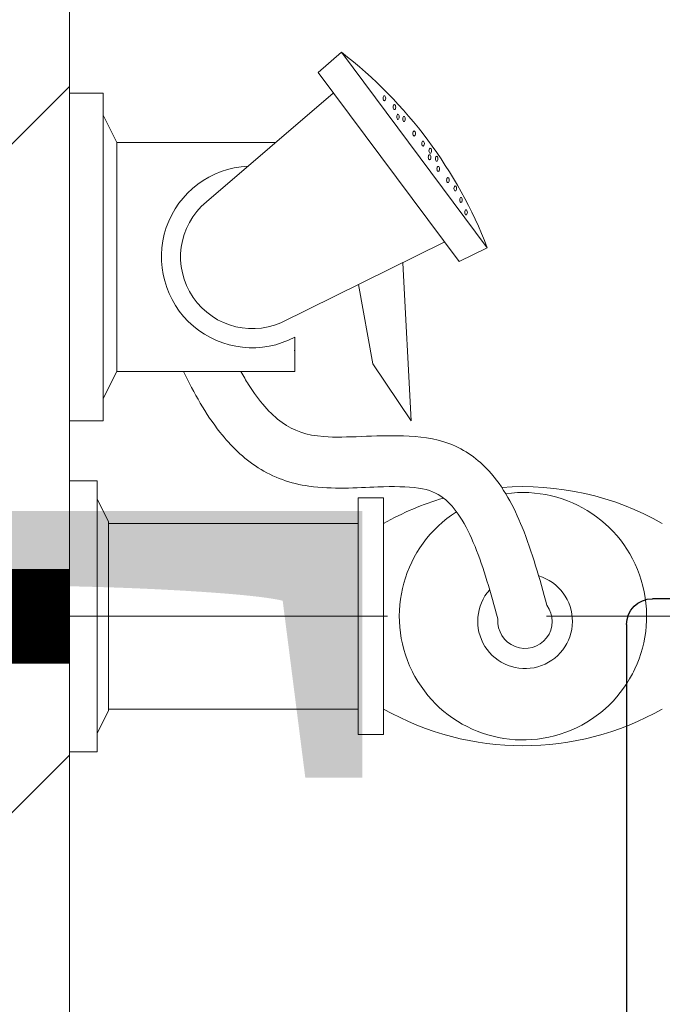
# Model space of a CAD drawing. Header units: inches. Extents: x 105152 to 158499, y 12149 to 30915.
# Tile 197 of 256: x 126762.9 to 126766.3, y 21561.45 to 21566.65. Entities that reach past the tile are written whole.
import ezdxf

# ---------------------------------------------------------------- set-up
doc = ezdxf.new("R2010")
doc.units = ezdxf.units.IN
doc.header["$MEASUREMENT"] = 0
doc.linetypes.add('DASHED2', pattern=[0.375, 0.25, -0.125])
for name, color, linetype, lineweight in [('AR - PLAN', 251, 'Continuous', 5), ('CENTER', 46, 'DASHED2', 9), ('DRAINAGE ', 7, 'Continuous', 9), ('FC', 1, 'Continuous', 9), ('HVAC SERVICE', 1, 'Continuous', 35), ('PD_BRICK WALL_115', 134, 'Continuous', 30), ('PD_HATCH', 45, 'Continuous', 9), ('PL. FICTURE', 4, 'Continuous', 25), ('PP-Domestic  Cold Water Supply', 5, 'Continuous', 25), ('PP-TEXT', 7, 'Continuous', 40), ('PP-WWP', 3, 'Continuous', 25), ('VCD', 5, 'Continuous', 35), ('WATER SUPPLY ', 7, 'Continuous', 9)]:
    doc.layers.add(name, color=color, linetype=linetype, lineweight=lineweight)
doc.styles.add('Arial', font='GOTHIC.TTF')
doc.styles.get("Standard").update_dxf_attribs({"font": 'arial.ttf', "height": 6})

# ---------------------------------------------------------------- blocks, each defined once
blk = doc.blocks.new('HVAC SERVICE')
at = {"layer": 'VCD', "insert": (519.870081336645, -42.294964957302, 19.23641687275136), "char_height": 6, "attachment_point": 1, "bg_fill": 2}
blk.add_mtext_dynamic_manual_height_columns('\\pxql;VCD', width=135.3111622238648, gutter_width=50, heights=[-6], dxfattribs=at)
blk = doc.blocks.new('FOSSIL-PP')
at = {"layer": 'CENTER', "lineweight": 5, "ltscale": 5}
blk.add_line((-0.1272366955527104, 0), (19.81248661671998, -1.77635683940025e-15), dxfattribs=at)
at = {"layer": 'FC', "color": 4, "lineweight": 5}
for p, q in [((-0.0174283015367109, 0.5321163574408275), (-0.1272366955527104, 0.5321163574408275)), ((-0.1272366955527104, -0.5321163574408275), (-0.1272366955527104, 0.5321163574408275)), ((-0.0174283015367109, 0.4597780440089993), (-0.0174283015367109, 0.5321163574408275)), ((1.007600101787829, -0.4645000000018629), (1.007600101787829, 0.4645000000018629)), ((1.007600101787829, 0.4645000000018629), (1.107600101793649, 0.4645000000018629)), ((1.107600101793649, -0.4645000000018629), (1.107600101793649, 0.4645000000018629)), ((0.0268858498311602, 0.371520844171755), (-0.0174283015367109, 0.4597780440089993)), ((0.0268858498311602, -0.371520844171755), (0.0268858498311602, 0.371520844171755)), ((0.0268858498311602, 0.3644999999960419), (1.007600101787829, 0.3644999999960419)), ((0.0268858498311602, -0.371520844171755), (-0.0174283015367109, -0.4597780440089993)), ((0.0268858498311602, -0.3644999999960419), (1.007600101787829, -0.3644999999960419)), ((-0.0174283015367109, -0.4597780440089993), (-0.0174283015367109, -0.5321163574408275)), ((1.007600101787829, -0.4645000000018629), (1.107600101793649, -0.4645000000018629)), ((-0.0174283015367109, -0.5321163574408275), (-0.1272366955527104, -0.5321163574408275)), ((0.0056314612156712, -0.7675510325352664), (-0.1272366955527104, -0.7675510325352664)), ((-0.1272366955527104, -2.055272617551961), (-0.1272366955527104, -0.7675510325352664)), ((0.0056314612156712, -0.855080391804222), (0.0056314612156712, -0.7675510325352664)), ((0.0592515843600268, -0.9618716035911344), (0.0056314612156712, -0.855080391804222)), ((0.0592515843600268, -0.9618716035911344), (0.7590317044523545, -0.9618716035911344)), ((0.0592515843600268, -1.860952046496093), (0.0592515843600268, -0.9618716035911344)), ((0.7590317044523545, -1.09644180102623), (0.7590317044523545, -0.9618716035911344)), ((0.0592515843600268, -1.860952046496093), (0.0056314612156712, -1.967743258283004)), ((0.0592515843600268, -1.860952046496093), (0.6832797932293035, -1.860952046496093)), ((0.0056314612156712, -1.967743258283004), (0.0056314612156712, -2.055272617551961)), ((0.0056314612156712, -2.055272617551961), (-0.1272366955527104, -2.055272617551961))]:
    blk.add_line(p, q, dxfattribs=at)
at = {"layer": 'FC', "color": 4, "lineweight": 5, "ltscale": 5}
for p, q in [((-0.0174283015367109, -0.4597780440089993), (-0.0174283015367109, 0.4597780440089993)), ((0.0056314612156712, -1.967743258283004), (0.0056314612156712, -0.855080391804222)), ((0.756669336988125, -1.044460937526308), (0.7590317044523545, -1.045622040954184)), ((0.7032961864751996, -1.153053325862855), (1.345810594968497, -1.468849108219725)), ((0.8500165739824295, -2.136316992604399), (1.404570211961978, -1.393042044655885)), ((1.404570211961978, -1.393042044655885), (1.515030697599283, -1.447333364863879)), ((0.9421114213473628, -2.215223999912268), (1.515030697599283, -1.447333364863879)), ((0.4109507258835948, -1.627620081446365), (0.9089827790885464, -2.054334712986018)), ((0.8500165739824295, -2.136316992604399), (0.9421114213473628, -2.215223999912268))]:
    blk.add_line(p, q, dxfattribs=at)
blk.add_lwpolyline([(1.182830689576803, -1.388744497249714), (1.215305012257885, -0.7677019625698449), (1.065066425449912, -0.9910633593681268), (1.009257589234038, -1.303433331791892)], dxfattribs=at)
at = {"layer": 'FC', "color": 4, "lineweight": 5}
for centre, radius, start, end in [((1.655189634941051, -0.6011436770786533), 1.110099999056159, 60.44363985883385, 119.5563601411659), ((1.655189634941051, 0), 0.4859999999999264, 261.9846369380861, 237.5179039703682), ((1.663356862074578, 0.019724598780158), 0.1067664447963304, 323.8916752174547, 184.9074850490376), ((1.655189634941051, 0.6011436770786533), 1.110099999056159, 240.443639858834, 253.6648771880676), ((1.655189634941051, 0.6011436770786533), 1.110099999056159, 265.6906675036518, 299.556360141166), ((0.591334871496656, -1.41141182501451), 0.3568309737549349, 61.96820013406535, 267.3149253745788)]:
    blk.add_arc(centre, radius, start, end, dxfattribs=at)
at = {"layer": 'FC', "color": 4, "lineweight": 5, "ltscale": 5}
for centre, radius, start, end in [((1.663356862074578, 0.019724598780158), 0.186005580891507, 286.731878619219, 221.6454235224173), ((0.591334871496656, -1.41141182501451), 0.2815749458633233, 61.08158018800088, 230.1615081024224), ((-0.1482934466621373, -0.8040071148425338), 1.783400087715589, 307.6921836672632, 338.8549538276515)]:
    blk.add_arc(centre, radius, start, end, dxfattribs=at)
at = {"layer": 'FC', "color": 4, "lineweight": 5, "ltscale": 5, "extrusion": (0, 0, -1)}
for centre in [(1.431698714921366, -1.586550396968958), (1.411674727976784, -1.635234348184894), (1.389038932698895, -1.680440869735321), (1.360139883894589, -1.713467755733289), (1.322144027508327, -1.757246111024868), (1.288045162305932, -1.80297017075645), (1.31629849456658, -1.797133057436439), (1.26271458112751, -1.8564770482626), (1.290883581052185, -1.828659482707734), (1.227641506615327, -1.896363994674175), (1.163933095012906, -1.961689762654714), (1.187732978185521, -1.953256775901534), (1.150113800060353, -2.000021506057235), (1.110794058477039, -2.034480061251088)]:
    blk.add_ellipse(centre, major_axis=(0, -0.0100137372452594), ratio=0.4997253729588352, dxfattribs=at)
at = {"layer": 'FC', "color": 4, "lineweight": 5, "ltscale": 5}
for points, knots in [([(1.556981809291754, 0.0105910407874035), (1.528359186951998, -0.0919207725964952), (1.500283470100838, -0.1913991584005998), (1.43084159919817, -0.362902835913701), (1.388410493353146, -0.4291842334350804), (1.315636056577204, -0.4851731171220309), (1.287835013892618, -0.496514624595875), (1.200692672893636, -0.5098779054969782), (1.145230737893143, -0.5099230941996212), (1.000926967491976, -0.5049856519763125), (0.9079665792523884, -0.4978189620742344), (0.7436043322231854, -0.5206444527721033), (0.6731635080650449, -0.5458565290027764), (0.5561596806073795, -0.6207348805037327), (0.5070196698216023, -0.6690509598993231), (0.4079184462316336, -0.794630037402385), (0.3620819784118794, -0.8763580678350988), (0.321325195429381, -0.9618716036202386)], [0, 0, 0, 0, 0.26912061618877, 0.26912061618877, 0.5604723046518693, 0.5604723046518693, 0.7364074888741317, 0.7364074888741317, 0.9123426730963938, 0.9123426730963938, 1.15594252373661, 1.15594252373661, 1.33829174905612, 1.33829174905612, 1.520640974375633, 1.520640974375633, 1.763355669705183, 1.763355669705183, 1.763355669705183, 1.763355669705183]), ([(1.749613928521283, -0.0431943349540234), (1.720916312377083, -0.1459747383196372), (1.691671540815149, -0.2518033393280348), (1.619002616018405, -0.4309442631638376), (1.578915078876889, -0.5074994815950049), (1.479708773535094, -0.6160808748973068), (1.427712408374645, -0.6544432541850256), (1.307217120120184, -0.6999657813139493), (1.245708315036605, -0.7066800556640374), (1.072397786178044, -0.7121708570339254), (0.9604232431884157, -0.6990702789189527), (0.8027771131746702, -0.7109333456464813), (0.7553888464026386, -0.7275993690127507), (0.6617975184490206, -0.7947304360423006), (0.6179672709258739, -0.8454145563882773), (0.5666459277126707, -0.9265047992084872), (0.5564553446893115, -0.9438200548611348), (0.5464481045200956, -0.9618716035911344)], [0, 0, 0, 0, 0.2698257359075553, 0.2698257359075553, 0.4943752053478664, 0.4943752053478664, 0.6546766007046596, 0.6546766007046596, 0.8149779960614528, 0.8149779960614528, 1.117553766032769, 1.117553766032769, 1.362299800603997, 1.362299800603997, 1.607045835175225, 1.607045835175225, 1.669366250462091, 1.669366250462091, 1.669366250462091, 1.669366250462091])]:
    blk.add_open_spline(points, degree=3, knots=knots, dxfattribs=at)
blk = doc.blocks.new('WATER SUPPLY')
at = {"layer": 'PP-Domestic  Cold Water Supply', "const_width": 0.4999999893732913}
blk.add_lwpolyline([(203.66424397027, 286.716359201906), (200.5791412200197, 286.716359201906)], dxfattribs=at)
at = {"layer": 'PL. FICTURE', "ltscale": 30, "xscale": -1.345819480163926, "yscale": 1.345819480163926, "zscale": 1.345819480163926, "rotation": 179.9999999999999}
blk.add_blockref('FOSSIL-PP', (203.8354815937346, 286.716359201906), dxfattribs=at)
blk = doc.blocks.new('PP-GRATING')
at = {"linetype": 'Continuous'}
for p, q in [((-49.72758152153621, 52.85331521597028), (49.72758152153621, 52.85331521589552)), ((-53.13747282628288, -49.44342391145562), (-53.13747282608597, 49.44342391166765)), ((52.56915760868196, 50.01173912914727), (52.5691576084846, -48.87510869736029)), ((-27.56328804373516, 40.69137005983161), (-27.56328804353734, 38.6454352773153)), ((-19.60687500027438, 40.69137005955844), (-27.56328705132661, 40.69137005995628)), ((-19.60687500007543, 38.6454352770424), (-19.60687500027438, 40.69137005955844)), ((-7.103939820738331, 38.64543329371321), (-7.103939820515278, 40.69136807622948)), ((-7.103940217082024, 40.6913679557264), (6.535625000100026, 40.6913679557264)), ((6.535625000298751, 40.6913680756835), (6.535625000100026, 38.64543329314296)), ((19.03855978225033, 40.69137005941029), (26.99497183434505, 40.69137005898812)), ((19.03855978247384, 38.64543527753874), (19.03855978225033, 40.69137005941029)), ((26.99497282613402, 40.69137005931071), (26.99497282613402, 38.64543527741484)), ((-19.60687500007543, 38.6454352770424), (-27.56328705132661, 38.6454352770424)), ((-7.103940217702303, 38.64543317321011), (6.535625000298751, 38.64543317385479)), ((19.03855978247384, 38.64543527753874), (26.99497183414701, 38.64543527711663)), ((-17.3336141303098, 31.82565266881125), (-17.33361413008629, 36.37217436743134)), ((-15.28767934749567, 36.37217433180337), (-17.3336141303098, 36.37217433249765)), ((-15.2876793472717, 31.82565266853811), (-15.28767934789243, 36.37217436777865)), ((-11.42313586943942, 36.37217242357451), (-11.42313586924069, 31.8256507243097)), ((-9.377201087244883, 36.37217242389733), (-11.42313586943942, 36.37217242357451)), ((-9.377201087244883, 36.37217242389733), (-9.377201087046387, 31.82565072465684)), ((8.808885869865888, 31.82565068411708), (8.808885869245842, 36.37217230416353)), ((10.85482065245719, 36.37217219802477), (8.808885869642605, 36.37217219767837)), ((10.85482065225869, 31.82565068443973), (10.85482065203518, 36.37217230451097)), ((14.71936413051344, 31.82565266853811), (14.71936413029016, 36.37217436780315)), ((14.71936413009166, 36.3721743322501), (16.76529891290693, 36.37217433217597)), ((16.76529891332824, 31.82565266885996), (16.76529891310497, 36.37217436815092)), ((-17.3336141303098, 31.82565266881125), (-15.2876793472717, 31.82565266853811)), ((-11.42313586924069, 31.82565076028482), (-9.377201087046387, 31.82565072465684)), ((8.808885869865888, 31.82565068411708), (10.85482065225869, 31.82565068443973)), ((16.76529891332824, 31.82565266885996), (14.71936413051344, 31.82565266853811)), ((-27.56328804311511, 29.55239179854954), (-27.56328804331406, 27.5064570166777)), ((-27.56328804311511, 29.55239179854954), (-19.60687539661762, 29.55239179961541)), ((-19.60687539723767, 27.50645701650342), (-19.60687539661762, 29.55239179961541)), ((-7.103940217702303, 29.55238981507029), (6.535625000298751, 29.55238981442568)), ((-7.103940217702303, 29.55238981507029), (-7.103940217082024, 27.50645503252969)), ((6.535625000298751, 29.55238981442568), (6.535625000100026, 27.50645503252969)), ((26.99497282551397, 29.55239179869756), (19.03856017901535, 29.55239179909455)), ((19.03856017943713, 27.50645701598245), (19.03856017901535, 29.55239179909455)), ((26.99497282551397, 29.55239179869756), (26.99497282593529, 27.50645701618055)), ((-40.9755271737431, 27.27913152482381), (-40.9755271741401, 19.32271800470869)), ((-38.92959239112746, 27.27913092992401), (-40.9755271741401, 27.27913092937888)), ((-38.92959239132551, 27.2791315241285), (-38.92959239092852, 19.32271800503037)), ((-29.83654891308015, 19.32271788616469), (-29.83654891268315, 27.27913104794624)), ((-27.79061413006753, 27.27913104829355), (-29.83654891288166, 27.27913092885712)), ((-27.79061413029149, 19.32271788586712), (-27.79061413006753, 27.27913104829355)), ((-27.56328804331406, 27.5064570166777), (-19.60687539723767, 27.50645701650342)), ((-7.103940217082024, 27.50645503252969), (6.535625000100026, 27.50645503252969)), ((26.99497282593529, 27.50645701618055), (19.03856017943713, 27.50645701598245)), ((27.22229891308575, 19.32271788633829), (27.22229891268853, 27.27913104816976)), ((27.22229891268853, 27.27913104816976), (29.26823369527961, 27.27913092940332)), ((29.26823369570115, 19.32271788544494), (29.2682336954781, 27.27913104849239)), ((38.36127717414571, 27.2791315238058), (38.36127717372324, 19.3227180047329)), ((38.36127717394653, 27.27913092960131), (40.40721195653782, 27.27913092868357)), ((40.40721195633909, 27.2791315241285), (40.40721195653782, 19.32271800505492)), ((-19.60687500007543, 23.64191361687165), (-15.06035345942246, 23.64191361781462)), ((-19.60687499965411, 21.59597883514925), (-19.60687500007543, 23.64191361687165)), ((-15.06035345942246, 23.64191361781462), (-15.06035345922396, 21.59597883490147)), ((-2.557418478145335, 23.64191353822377), (1.98910306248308, 23.64191353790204)), ((-2.55741847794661, 21.59597875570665), (-2.557418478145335, 23.64191353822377)), ((1.98910306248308, 23.64191353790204), (1.989103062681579, 21.59597875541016)), ((14.49203804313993, 23.64191353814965), (19.03855958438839, 23.64191353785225)), ((14.49203804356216, 21.59597875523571), (14.49203804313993, 23.64191353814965)), ((19.03855958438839, 23.64191353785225), (19.03855958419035, 21.59597875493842)), ((-19.60687480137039, 21.59597875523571), (-15.0603532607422, 21.59597875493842)), ((-2.55741847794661, 21.59597875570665), (1.989103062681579, 21.59597875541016)), ((14.49203804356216, 21.59597875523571), (19.03855958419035, 21.59597875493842)), ((-38.92959239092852, 19.32271800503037), (-40.97552717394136, 19.32271811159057)), ((-29.83654891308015, 19.32271788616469), (-27.79061413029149, 19.32271788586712)), ((-23.92607065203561, 14.77619622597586), (-23.92607065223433, 19.32271792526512)), ((-21.88013586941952, 19.32271792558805), (-23.92607065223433, 19.32271792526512)), ((-21.88013586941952, 14.77619626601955), (-21.88013586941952, 19.32271788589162)), ((-12.78709239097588, 19.32271784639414), (-12.78709239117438, 14.77619614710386)), ((-10.74115760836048, 19.32271796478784), (-12.78709239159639, 19.32271796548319)), ((-10.74115760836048, 19.32271796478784), (-10.74115760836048, 14.77619634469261)), ((-6.876614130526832, 14.7761961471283), (-6.876614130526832, 19.32271784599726)), ((-4.830679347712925, 19.3227178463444), (-6.876614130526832, 19.32271784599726)), ((-4.830679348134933, 14.77619614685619), (-4.830679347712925, 19.3227178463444)), ((4.262364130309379, 19.32271788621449), (4.262364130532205, 14.77619626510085)), ((6.308298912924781, 19.32271788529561), (4.262364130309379, 19.32271788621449)), ((6.308298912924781, 19.32271788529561), (6.308298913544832, 14.77619626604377)), ((10.17284239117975, 14.77619614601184), (10.1728423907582, 19.32271784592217)), ((12.21877717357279, 19.32271784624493), (10.1728423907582, 19.32271784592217)), ((12.21877717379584, 14.77619614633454), (12.21877717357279, 19.32271784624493)), ((21.31182065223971, 19.32271788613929), (21.31182065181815, 14.77619626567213)), ((23.35775543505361, 19.32271788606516), (21.31182065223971, 19.32271788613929)), ((23.35775543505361, 19.32271788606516), (23.35775543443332, 14.776196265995)), ((29.26823369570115, 19.32271788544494), (27.22229891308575, 19.32271788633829)), ((38.36127717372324, 19.3227180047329), (40.40721195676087, 19.32271811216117)), ((-36.65633152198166, 17.04945701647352), (-32.10981017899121, 17.0494570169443)), ((-36.65633152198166, 17.04945701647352), (-36.65633152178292, 15.00352223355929)), ((36.08801630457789, 17.04945701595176), (31.54149496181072, 17.04945701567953)), ((36.08801630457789, 17.04945701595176), (36.08801630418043, 15.00352223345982)), ((-36.65633152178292, 15.00352223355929), (-32.10981017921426, 15.00352223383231)), ((-21.88013586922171, 14.77619622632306), (-23.92607065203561, 14.77619622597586)), ((-12.78709239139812, 14.7761963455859), (-10.74115760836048, 14.77619634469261)), ((-4.830679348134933, 14.77619614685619), (-6.876614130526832, 14.7761961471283)), ((4.262364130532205, 14.77619626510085), (6.308298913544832, 14.77619626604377)), ((12.21877717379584, 14.77619614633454), (10.17284239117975, 14.77619614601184)), ((21.31182065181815, 14.77619626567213), (23.35775543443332, 14.776196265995)), ((36.08801630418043, 15.00352223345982), (31.54149496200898, 15.00352223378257)), ((-15.06035365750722, 12.50293527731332), (-19.60687499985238, 12.50293527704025)), ((-19.60687460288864, 12.50293535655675), (-19.60687460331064, 10.45700057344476)), ((-15.06035326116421, 12.50293535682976), (-15.0603532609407, 10.45700057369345)), ((1.98910326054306, 12.50293527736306), (-2.557418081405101, 12.50293527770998)), ((-2.557418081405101, 12.50293527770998), (-2.557418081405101, 10.45700049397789)), ((1.98910326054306, 12.50293527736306), (1.989103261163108, 10.45700049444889)), ((19.03855978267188, 12.50293527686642), (14.49203844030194, 12.50293527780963)), ((14.49203844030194, 12.50293527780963), (14.49203843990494, 10.45700049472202)), ((19.03855978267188, 12.50293527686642), (19.03855978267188, 10.45700049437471)), ((-32.10980978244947, 11.1389787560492), (-36.65633132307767, 11.1389787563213)), ((-36.65633132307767, 11.1389787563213), (-36.65633132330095, 9.093043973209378)), ((-32.10980978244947, 9.093043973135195), (-32.10980978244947, 11.1389787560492)), ((-15.0603532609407, 10.45700057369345), (-19.60687460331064, 10.45700057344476)), ((1.989103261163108, 10.45700049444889), (-2.557418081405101, 10.45700049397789)), ((19.03855978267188, 10.45700049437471), (14.49203843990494, 10.45700049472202)), ((31.5414945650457, 11.13897875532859), (36.0880161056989, 11.13897875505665)), ((31.5414945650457, 9.09304397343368), (31.5414945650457, 11.13897875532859)), ((36.0880161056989, 11.13897875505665), (36.08801610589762, 9.093043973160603)), ((-32.10980978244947, 9.093043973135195), (-36.65633132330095, 9.093043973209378)), ((31.5414945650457, 9.09304397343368), (36.08801610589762, 9.093043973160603)), ((-40.97552717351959, 6.819783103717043), (-40.97552717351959, -6.819781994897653)), ((-38.92959239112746, 6.819783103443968), (-40.97552717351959, 6.819783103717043)), ((-38.92959239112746, 6.819783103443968), (-38.92959239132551, -6.819781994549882)), ((-29.83654891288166, -6.819782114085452), (-29.83654891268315, 6.819783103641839)), ((-29.83654891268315, 6.819783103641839), (-27.79061413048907, 6.819783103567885)), ((-27.79061413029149, -6.819782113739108), (-27.79061413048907, 6.819783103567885)), ((-19.60687499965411, 6.592456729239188), (-15.06035345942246, 6.592456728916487)), ((-19.60687499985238, 4.546521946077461), (-19.60687499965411, 6.592456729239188)), ((-15.06035345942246, 6.592456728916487), (-15.06035345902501, 4.546521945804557)), ((-2.557418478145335, 6.592457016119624), (1.98910306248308, 6.592457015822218)), ((-2.557418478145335, 4.546522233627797), (-2.557418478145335, 6.592457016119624)), ((1.98910306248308, 6.592457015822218), (1.98910306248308, 4.546522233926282)), ((14.49203804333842, 6.592456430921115), (19.0385595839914, 6.59245643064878)), ((14.49203804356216, 4.546521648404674), (14.49203804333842, 6.592456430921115)), ((19.0385595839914, 6.59245643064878), (19.03855958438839, 4.546521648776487)), ((27.22229891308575, -6.819782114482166), (27.22229891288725, 6.819783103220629)), ((29.26823369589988, 6.819783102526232), (27.22229891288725, 6.819783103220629)), ((29.2682336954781, -6.819782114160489), (29.26823369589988, 6.819783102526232)), ((38.36127717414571, 6.819783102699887), (38.36127717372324, -6.819781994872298)), ((38.36127717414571, 6.819783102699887), (40.40721195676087, 6.819783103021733)), ((40.40721195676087, 6.819783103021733), (40.40721195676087, -6.819781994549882)), ((-19.60687480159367, 4.546522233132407), (-15.0603532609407, 4.546522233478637)), ((-2.557418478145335, 4.546522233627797), (1.98910306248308, 4.546522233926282)), ((14.49203804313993, 4.546522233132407), (19.03855958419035, 4.546522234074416)), ((-23.92607065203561, -2.27326066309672), (-23.92607065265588, 2.273261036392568)), ((-21.8801358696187, 2.273261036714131), (-23.92607065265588, 2.273261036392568)), ((-21.8801358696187, -2.273260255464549), (-21.8801358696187, 2.273261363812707)), ((-12.78709239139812, 2.273261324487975), (-12.78709239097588, -2.273260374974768)), ((-10.74115760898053, 2.27326107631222), (-12.78709239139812, 2.273261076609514)), ((-10.74115760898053, 2.27326107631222), (-10.74115760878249, -2.273260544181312)), ((-6.876614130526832, -2.273260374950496), (-6.876614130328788, 2.273261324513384)), ((-4.830679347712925, 2.273261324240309), (-6.876614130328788, 2.273261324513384)), ((-4.830679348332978, -2.273260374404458), (-4.830679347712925, 2.273261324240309)), ((4.262364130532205, 2.273261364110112), (4.262364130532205, -2.273260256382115)), ((6.308298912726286, 2.273261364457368), (4.262364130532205, 2.273261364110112)), ((6.308298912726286, 2.273261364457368), (6.308298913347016, -2.273260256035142)), ((10.17284239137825, -2.273260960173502), (10.17284239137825, 2.273260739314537)), ((12.21877717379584, 2.273260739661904), (10.17284239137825, 2.273260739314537)), ((12.21877717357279, -2.273260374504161), (12.21877717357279, 2.273261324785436)), ((21.31182065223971, 2.273261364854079), (21.31182065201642, -2.273260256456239)), ((23.35775543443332, 2.273260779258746), (21.3118206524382, 2.27326077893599)), ((23.35775543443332, 2.273260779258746), (23.35775543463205, -2.273260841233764)), ((-21.8801358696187, -2.273260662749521), (-23.92607065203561, -2.27326066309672)), ((-12.78709239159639, -2.27326054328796), (-10.74115760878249, -2.273260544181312)), ((-4.830679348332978, -2.273260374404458), (-6.876614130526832, -2.273260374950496)), ((4.262364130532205, -2.273260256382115), (6.308298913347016, -2.273260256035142)), ((12.21877717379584, -2.273260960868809), (10.17284239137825, -2.273260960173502)), ((21.31182065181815, -2.273260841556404), (23.35775543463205, -2.273260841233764)), ((-15.06035365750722, -4.546521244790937), (-19.60687499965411, -4.546521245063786)), ((-19.60687460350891, -4.546521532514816), (-19.60687460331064, -6.592456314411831)), ((-15.0603532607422, -4.546521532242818), (-15.06035326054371, -6.592456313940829)), ((1.98910326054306, -4.546521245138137), (-2.557418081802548, -4.546521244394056)), ((-2.557418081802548, -4.546521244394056), (-2.557418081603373, -6.59245602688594)), ((1.98910326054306, -4.546521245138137), (1.989103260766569, -6.592456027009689)), ((19.03855978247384, -4.54652124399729), (14.4920384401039, -4.546521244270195)), ((14.49203843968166, -4.546521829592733), (14.4920384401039, -6.592456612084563)), ((19.03855978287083, -4.546521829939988), (19.03855978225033, -6.592456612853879)), ((-40.9755271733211, -6.819781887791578), (-38.92959239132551, -6.819781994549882)), ((-29.83654891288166, -6.819782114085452), (-27.79061413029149, -6.819782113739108)), ((-15.06035326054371, -6.592456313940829), (-19.60687460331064, -6.592456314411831)), ((1.989103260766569, -6.592456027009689), (-2.557418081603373, -6.59245602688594)), ((19.03855978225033, -6.592456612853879), (14.4920384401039, -6.592456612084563)), ((29.2682336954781, -6.819782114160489), (27.22229891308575, -6.819782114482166)), ((40.40721195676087, -6.819781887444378), (38.36127717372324, -6.819781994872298)), ((-36.65633152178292, -9.093042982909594), (-32.10981017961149, -9.093042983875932)), ((-36.65633152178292, -9.093042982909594), (-36.65633152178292, -11.13897776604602)), ((-32.10981017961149, -9.093042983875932), (-32.10981053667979, -11.13897776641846)), ((36.0880163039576, -9.09304298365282), (31.54149496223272, -9.093042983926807)), ((31.54149496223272, -9.093042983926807), (31.54149531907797, -11.13897776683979)), ((36.0880163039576, -9.09304298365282), (36.08801630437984, -11.13897776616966)), ((-36.65633152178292, -11.13897776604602), (-32.10981017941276, -11.13897776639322)), ((-19.60687500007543, -10.45699942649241), (-15.06035345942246, -10.456999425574)), ((-19.60687499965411, -12.50293420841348), (-19.60687500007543, -10.45699942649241)), ((-15.06035345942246, -10.456999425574), (-15.06035345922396, -12.5029342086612)), ((-2.557418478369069, -10.45699950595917), (1.98910306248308, -10.45699950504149)), ((-2.557418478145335, -12.50293428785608), (-2.557418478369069, -10.45699950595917)), ((1.98910306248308, -10.45699950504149), (1.98910306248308, -12.5029342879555)), ((14.49203804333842, -10.45699950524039), (19.03855958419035, -10.4569995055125)), ((14.49203804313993, -12.50293428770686), (14.49203804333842, -10.45699950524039)), ((19.03855958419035, -10.4569995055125), (19.03855958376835, -12.50293428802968)), ((36.08801630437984, -11.13897776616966), (31.54149496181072, -11.13897776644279)), ((-19.6068748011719, -12.50293428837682), (-15.0603532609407, -12.50293428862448)), ((-2.557418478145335, -12.50293428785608), (1.98910306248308, -12.5029342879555)), ((14.49203804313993, -12.50293428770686), (19.03855958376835, -12.50293428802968)), ((-36.65633152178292, -17.04945743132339), (-36.65633152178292, -15.00352264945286)), ((-36.65633152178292, -15.00352264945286), (-32.10981017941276, -15.00352264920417)), ((-23.92607065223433, -19.32271681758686), (-23.92607065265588, -14.77619511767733)), ((-21.8801358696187, -14.77619511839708), (-23.92607065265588, -14.77619511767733)), ((-21.8801358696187, -19.32271677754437), (-21.88013586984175, -14.77619515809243)), ((-12.78709239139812, -14.77619519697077), (-12.78709239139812, -19.32271689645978)), ((-10.74115760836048, -14.77619507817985), (-12.78709239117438, -14.77619507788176)), ((-10.74115760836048, -14.77619507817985), (-10.74115760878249, -19.32271669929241)), ((-6.876614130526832, -19.32271689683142), (-6.876614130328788, -14.77619519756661)), ((-4.830679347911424, -14.77619519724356), (-6.876614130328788, -14.77619519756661)), ((-4.830679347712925, -19.32271689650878), (-4.830679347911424, -14.77619519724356)), ((4.262364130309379, -14.77619515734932), (4.262364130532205, -19.32271677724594)), ((6.308298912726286, -14.77619515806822), (4.262364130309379, -14.77619515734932)), ((6.308298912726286, -14.77619515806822), (6.308298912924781, -19.32271677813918)), ((10.1728423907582, -19.32271689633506), (10.17284239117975, -14.77619519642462)), ((12.21877717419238, -14.77619519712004), (10.17284239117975, -14.77619519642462)), ((12.21877717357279, -19.32271689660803), (12.21877717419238, -14.77619519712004)), ((21.31182065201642, -14.77619515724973), (21.31182065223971, -19.32271677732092)), ((23.35775543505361, -14.77619515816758), (21.31182065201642, -14.77619515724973)), ((23.35775543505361, -14.77619515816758), (23.35775543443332, -19.32271677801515)), ((36.0880163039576, -15.00352264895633), (31.54149496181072, -15.00352264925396)), ((36.08801630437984, -17.04945743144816), (36.0880163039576, -15.00352264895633)), ((-36.65633152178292, -17.04945743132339), (-32.10981017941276, -17.04945743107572)), ((36.08801630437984, -17.04945743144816), (31.54149496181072, -17.04945743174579)), ((-40.9755271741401, -27.27913193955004), (-40.9755271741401, -19.32271842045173)), ((-38.92959239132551, -19.32271842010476), (-40.97552717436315, -19.32271852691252)), ((-38.92959239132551, -27.27913193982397), (-38.92959239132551, -19.32271842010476)), ((-29.83654891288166, -19.32271830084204), (-27.79061413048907, -19.32271830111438)), ((-29.83654891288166, -19.32271830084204), (-29.83654891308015, -27.27913146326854)), ((-27.79061413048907, -19.32271830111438), (-27.79061413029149, -27.27913146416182)), ((-21.88013586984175, -19.32271681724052), (-23.92607065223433, -19.32271681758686)), ((-12.78709239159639, -19.32271669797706), (-10.74115760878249, -19.32271669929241)), ((-4.830679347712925, -19.32271689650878), (-6.876614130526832, -19.32271689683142)), ((4.262364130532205, -19.32271677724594), (6.308298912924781, -19.32271677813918)), ((12.21877717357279, -19.32271689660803), (10.1728423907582, -19.32271689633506)), ((21.31182065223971, -19.32271677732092), (23.35775543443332, -19.32271677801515)), ((27.22229891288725, -19.32271830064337), (27.22229891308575, -27.27913146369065)), ((29.26823369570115, -19.32271830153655), (27.22229891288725, -19.32271830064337)), ((29.26823369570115, -19.32271830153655), (29.2682336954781, -27.279131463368)), ((38.36127717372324, -19.32271842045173), (40.40721195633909, -19.32271852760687)), ((38.36127717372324, -27.27913193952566), (38.36127717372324, -19.32271842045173)), ((40.40721195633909, -27.27913193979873), (40.40721195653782, -19.32271842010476)), ((-15.0603532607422, -21.59597776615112), (-19.60687500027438, -21.59597776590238)), ((-19.60687460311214, -21.59597768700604), (-19.60687460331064, -23.6419124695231)), ((-15.0603532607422, -21.59597768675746), (-15.06035326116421, -23.64191246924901)), ((1.989103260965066, -21.59597776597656), (-2.557418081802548, -21.59597776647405)), ((-2.557418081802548, -21.59597776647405), (-2.557418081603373, -23.64191254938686)), ((1.989103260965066, -21.59597776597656), (1.989103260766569, -23.64191254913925)), ((19.03855978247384, -21.59597776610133), (14.49203804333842, -21.59597776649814)), ((14.4920384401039, -21.59597776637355), (14.4920384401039, -23.64191254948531)), ((19.03855978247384, -21.59597776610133), (19.03855978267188, -23.64191254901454)), ((-15.06035326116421, -23.64191246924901), (-19.60687460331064, -23.6419124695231)), ((1.989103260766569, -23.64191254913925), (-2.557418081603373, -23.64191254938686)), ((19.03855978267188, -23.64191254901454), (14.4920384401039, -23.64191254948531)), ((-38.92959239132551, -27.2791313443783), (-40.97552717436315, -27.27913134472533)), ((-27.79061413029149, -27.27913146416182), (-29.83654891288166, -27.27913134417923)), ((-27.56328804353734, -27.50645743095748), (-19.60687539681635, -27.50645743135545)), ((-27.56328804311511, -29.55239221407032), (-27.56328804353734, -27.50645743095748)), ((-19.60687539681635, -27.50645743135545), (-19.60687539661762, -29.5523922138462)), ((-7.103940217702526, -27.5064560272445), (6.535624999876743, -27.50645602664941)), ((-7.103940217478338, -29.55239081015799), (-7.103940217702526, -27.5064560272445)), ((6.535624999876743, -29.5523908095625), (6.535624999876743, -27.50645602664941)), ((26.99497282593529, -27.50645743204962), (19.03856017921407, -27.50645743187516)), ((19.03856017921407, -27.50645743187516), (19.03856017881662, -29.55239221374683)), ((26.99497282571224, -29.55239221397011), (26.99497282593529, -27.50645743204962)), ((27.22229891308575, -27.27913146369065), (29.26823369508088, -27.27913134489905)), ((38.36127717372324, -27.27913134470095), (40.40721195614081, -27.27913134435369)), ((-27.56328804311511, -29.55239221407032), (-19.60687539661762, -29.5523922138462)), ((-7.103940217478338, -29.55239081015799), (6.535624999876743, -29.5523908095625)), ((26.99497282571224, -29.55239221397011), (19.03856017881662, -29.55239221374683)), ((-17.33361413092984, -31.82565308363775), (-17.33361413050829, -36.37217478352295)), ((-17.33361413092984, -31.82565308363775), (-15.28767934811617, -31.82565308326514)), ((-15.28767934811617, -31.82565308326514), (-15.28767934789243, -36.37217478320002)), ((-11.42313586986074, -36.37217341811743), (-11.42313587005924, -31.82565171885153)), ((-11.42313587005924, -31.82565175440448), (-9.377201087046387, -31.82565171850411)), ((-9.377201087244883, -36.37217341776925), (-9.377201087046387, -31.82565171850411)), ((8.808885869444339, -31.82565168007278), (8.808885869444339, -36.37217329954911)), ((8.808885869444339, -31.82565168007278), (10.85482065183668, -31.82565167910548)), ((10.85482065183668, -31.82565167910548), (10.85482065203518, -36.37217329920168)), ((14.71936413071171, -31.82565308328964), (14.71936412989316, -36.37217478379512)), ((16.76529891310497, -31.82565308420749), (14.71936413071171, -31.82565308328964)), ((16.76529891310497, -31.82565308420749), (16.76529891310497, -36.37217478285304)), ((-15.28767934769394, -36.37217474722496), (-17.33361413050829, -36.37217474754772)), ((-9.377201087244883, -36.37217341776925), (-11.42313586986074, -36.37217341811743)), ((8.83294082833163, -36.42318279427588), (10.87884350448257, -36.4346446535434)), ((14.71936412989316, -36.3721747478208), (16.76529891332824, -36.37217474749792)), ((-27.56328804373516, -40.69137047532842), (-27.56328804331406, -38.64543569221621)), ((-19.60687500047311, -38.6454356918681), (-27.56328705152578, -38.64543569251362)), ((-19.60687500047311, -38.6454356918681), (-19.60687500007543, -40.69137047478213)), ((6.535624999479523, -38.64543428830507), (-7.103939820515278, -38.6454342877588)), ((-7.103939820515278, -38.6454342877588), (-7.103939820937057, -40.6913690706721)), ((6.546979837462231, -38.68367258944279), (6.535517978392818, -40.72957526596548)), ((19.03855978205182, -38.64543569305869), (19.03855978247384, -40.69137047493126)), ((19.03855978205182, -38.64543569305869), (26.99497183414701, -38.64543569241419)), ((26.99497282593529, -40.69137047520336), (26.99497282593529, -38.64543569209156)), ((-19.60687500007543, -40.69137047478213), (-27.56328705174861, -40.69137047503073)), ((6.535624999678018, -40.6913690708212), (-7.103939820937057, -40.6913690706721)), ((19.03855978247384, -40.69137047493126), (26.99497183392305, -40.69137047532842)), ((49.15926630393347, -52.28500000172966), (-50.29589673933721, -52.28500000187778))]:
    blk.add_line(p, q, dxfattribs=at)
for centre, radius, start, end in [((-49.72758152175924, 49.44342391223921), 3.409891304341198, 89.99999999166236, 179.9999999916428), ((49.72758152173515, 50.01173912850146), 2.841576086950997, 359.9999999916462, 89.99999999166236), ((-27.56328804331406, 27.27913092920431), 13.41223913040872, 89.99999498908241, 179.9999970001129), ((-19.60687499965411, 36.37217440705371), 4.319195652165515, 359.9999990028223, 89.99999999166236), ((-7.103940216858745, 36.37217242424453), 4.319195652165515, 89.99998998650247, 179.9999999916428), ((6.535625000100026, 36.37217242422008), 4.319195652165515, 359.9999970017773, 89.99999999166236), ((19.03855978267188, 36.37217440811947), 4.319195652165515, 89.99999999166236, 180.0000010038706), ((26.99497282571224, 27.27913092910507), 13.41223913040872, 3.0032057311e-06, 90.00000499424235), ((-27.56328804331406, 27.27913092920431), 11.366304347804, 89.99999498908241, 179.9999970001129), ((-19.60687499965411, 36.37217440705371), 2.273260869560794, 359.9999990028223, 89.99999999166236), ((-7.103940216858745, 36.37217242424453), 2.273260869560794, 89.99998998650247, 179.9999999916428), ((6.535625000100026, 36.37217242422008), 2.273260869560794, 359.9999970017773, 89.99999999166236), ((19.03855978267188, 36.37217440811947), 2.273260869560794, 89.99999999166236, 180.0000010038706), ((26.99497282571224, 27.27913092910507), 11.366304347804, 3.0032057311e-06, 90.00000499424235), ((-19.60687499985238, 31.82565266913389), 4.319195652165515, 269.9999899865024, 359.9999999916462), ((-19.60687499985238, 31.82565266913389), 2.273260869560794, 269.9999899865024, 359.9999999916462), ((-7.103940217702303, 31.82565068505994), 4.319195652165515, 179.9999990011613, 269.9999999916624), ((-7.103940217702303, 31.82565068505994), 2.273260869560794, 179.9999990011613, 269.9999999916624), ((6.535625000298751, 31.8256506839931), 4.319195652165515, 269.9999999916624, 359.9999999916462), ((6.535625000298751, 31.8256506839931), 2.273260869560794, 269.9999999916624, 359.9999999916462), ((19.03855978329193, 31.82565266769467), 4.319195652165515, 179.9999999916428, 270.0000099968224), ((19.03855978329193, 31.82565266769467), 2.273260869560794, 179.9999999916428, 270.0000099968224), ((-27.56328804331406, 27.27913092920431), 2.273260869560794, 89.99999999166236, 179.9999970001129), ((26.99497282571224, 27.27913092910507), 2.273260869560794, 3.0032057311e-06, 89.99999999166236), ((-27.56328804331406, 27.27913092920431), 0.2273260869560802, 89.99999999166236, 179.9999970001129), ((26.99497282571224, 27.27913092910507), 0.2273260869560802, 3.0032057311e-06, 89.99999999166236), ((-19.60687499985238, 19.32271796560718), 4.319195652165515, 89.99999999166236, 180.0000010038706), ((-15.0603532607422, 19.32271796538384), 4.319195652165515, 359.9999999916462, 90.00000499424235), ((-2.557418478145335, 19.32271788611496), 4.319195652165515, 89.99999999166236, 180.0000010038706), ((1.989103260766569, 19.32271788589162), 4.319195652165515, 359.9999999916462, 90.00000499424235), ((14.49203804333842, 19.3227178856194), 4.319195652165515, 89.99999999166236, 180.0000010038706), ((19.03855978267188, 19.32271788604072), 4.319195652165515, 359.9999999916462, 90.00000499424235), ((-19.60687499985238, 19.32271788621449), 2.273260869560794, 89.99999498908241, 179.9999999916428), ((-19.60687499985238, 19.32271796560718), 2.273260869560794, 89.99999999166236, 180.0000010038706), ((-15.0603532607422, 19.32271788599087), 2.273260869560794, 359.9999990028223, 89.99999999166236), ((-2.557418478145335, 19.32271788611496), 2.273260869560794, 89.99999999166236, 180.0000010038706), ((-2.557418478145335, 19.32271788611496), 2.273260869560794, 89.99999999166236, 180.0000010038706), ((1.989103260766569, 19.32271788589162), 2.273260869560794, 359.9999999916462, 90.00000499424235), ((14.49203804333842, 19.3227178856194), 2.273260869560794, 89.99999999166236, 180.0000010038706), ((19.03855978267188, 19.32271788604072), 2.273260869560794, 359.9999999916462, 90.00000499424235), ((-36.65633152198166, 19.3227178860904), 4.319195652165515, 179.9999970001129, 269.9999999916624), ((-36.65633152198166, 19.3227178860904), 2.273260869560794, 179.9999970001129, 269.9999999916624), ((-32.10980978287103, 19.32271788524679), 4.319195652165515, 269.9999899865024, 359.9999999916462), ((-32.10980978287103, 19.32271788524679), 2.273260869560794, 269.9999899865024, 359.9999999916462), ((31.54149456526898, 19.32271788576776), 4.319195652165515, 179.9999999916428, 270.0000099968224), ((31.54149456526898, 19.32271788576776), 2.273260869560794, 179.9999999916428, 270.0000099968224), ((36.08801630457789, 19.32271788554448), 2.273260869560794, 269.9999999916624, 3.0032057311e-06), ((36.08801630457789, 19.32271788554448), 4.319195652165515, 269.9999999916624, 3.0032057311e-06), ((-19.60687499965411, 14.77619622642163), 4.319195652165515, 179.9999999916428, 270.0000099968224), ((-19.60687499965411, 14.77619614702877), 2.273260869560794, 179.9999970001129, 269.9999999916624), ((-15.0603532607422, 14.77619614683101), 2.273260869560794, 269.9999899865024, 359.9999999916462), ((-15.06035326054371, 14.7761962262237), 4.319195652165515, 269.9999999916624, 3.0032057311e-06), ((-2.55741847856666, 14.77619614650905), 4.319195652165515, 179.9999999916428, 270.0000099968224), ((-2.55741847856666, 14.77619614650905), 2.273260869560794, 179.9999999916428, 270.0000099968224), ((1.98910326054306, 14.77619614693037), 2.273260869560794, 269.9999999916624, 3.0032057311e-06), ((1.98910326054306, 14.77619614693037), 4.319195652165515, 269.9999999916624, 3.0032057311e-06), ((14.49203804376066, 14.77619614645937), 4.319195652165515, 179.9999999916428, 270.0000099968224), ((14.49203804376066, 14.77619614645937), 2.273260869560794, 179.9999999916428, 270.0000099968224), ((19.03855978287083, 14.77619614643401), 2.273260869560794, 269.9999999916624, 3.0032057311e-06), ((19.03855978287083, 14.77619614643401), 4.319195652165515, 269.9999999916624, 3.0032057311e-06), ((-36.65633152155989, 6.819783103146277), 4.319195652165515, 89.99999498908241, 179.9999999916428), ((-32.10980978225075, 6.81978310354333), 4.319195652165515, 359.9999999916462, 89.99999999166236), ((31.54149456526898, 6.819783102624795), 4.319195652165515, 89.99999999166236, 179.9999999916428), ((36.08801630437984, 6.819783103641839), 4.319195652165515, 359.9999999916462, 90.00000499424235), ((-36.65633152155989, 6.819783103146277), 2.273260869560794, 89.99999498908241, 179.9999999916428), ((-32.10980978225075, 6.81978310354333), 2.273260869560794, 359.9999999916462, 89.99999999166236), ((31.54149456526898, 6.819783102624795), 2.273260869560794, 89.99999999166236, 179.9999999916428), ((36.08801630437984, 6.819783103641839), 2.273260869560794, 359.9999999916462, 90.00000499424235), ((-19.60687500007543, 2.273261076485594), 4.319195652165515, 89.99999999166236, 180.0000010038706), ((-15.0603532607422, 2.273261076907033), 4.319195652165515, 359.9999999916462, 90.00000499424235), ((-2.557418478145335, 2.273261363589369), 4.319195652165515, 89.99999999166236, 180.0000010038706), ((1.989103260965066, 2.273261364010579), 4.319195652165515, 359.9999999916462, 90.00000499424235), ((14.49203804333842, 2.273260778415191), 4.319195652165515, 89.99999999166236, 180.0000010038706), ((19.03855978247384, 2.273260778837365), 4.319195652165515, 359.9999999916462, 90.00000499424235), ((-19.60687499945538, 2.273261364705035), 2.273260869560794, 89.99999498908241, 179.9999999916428), ((-19.60687500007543, 2.273261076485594), 2.273260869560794, 89.99999999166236, 180.0000010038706), ((-15.0603532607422, 2.273261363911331), 2.273260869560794, 359.9999990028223, 89.99999999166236), ((-2.557418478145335, 2.273261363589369), 2.273260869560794, 89.99999999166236, 180.0000010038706), ((-2.557418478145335, 2.273261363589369), 2.273260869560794, 89.99999999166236, 180.0000010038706), ((1.989103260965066, 2.273261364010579), 2.273260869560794, 359.9999999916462, 90.00000499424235), ((14.49203804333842, 2.273261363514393), 2.273260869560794, 89.99999999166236, 180.0000010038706), ((14.49203804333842, 2.273260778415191), 2.273260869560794, 89.99999999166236, 180.0000010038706), ((19.03855978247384, 2.273261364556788), 2.273260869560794, 359.9999999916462, 90.00000499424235), ((-19.60687499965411, -2.273260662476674), 4.319195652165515, 179.9999999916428, 270.0000099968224), ((-19.60687499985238, -2.273260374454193), 2.273260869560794, 179.9999970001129, 269.9999999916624), ((-15.0603532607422, -2.273260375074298), 2.273260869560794, 269.9999899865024, 359.9999999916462), ((-15.0603532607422, -2.273260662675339), 4.319195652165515, 269.9999999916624, 3.0032057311e-06), ((-2.55741847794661, -2.273260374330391), 4.319195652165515, 179.9999999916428, 270.0000099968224), ((-2.55741847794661, -2.273260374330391), 2.273260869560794, 179.9999999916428, 270.0000099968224), ((1.98910326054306, -2.273260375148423), 2.273260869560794, 269.9999999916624, 3.0032057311e-06), ((1.98910326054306, -2.273260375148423), 4.319195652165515, 269.9999999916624, 3.0032057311e-06), ((14.49203804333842, -2.273260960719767), 4.319195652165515, 179.9999999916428, 270.0000099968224), ((14.49203804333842, -2.273260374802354), 2.273260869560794, 179.9999999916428, 270.0000099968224), ((19.03855978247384, -2.273260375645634), 2.273260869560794, 269.9999999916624, 3.0032057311e-06), ((19.03855978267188, -2.273260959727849), 4.319195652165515, 269.9999999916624, 3.0032057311e-06), ((-36.65633152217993, -6.81978211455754), 4.319195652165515, 179.9999970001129, 269.9999999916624), ((-36.65633152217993, -6.81978211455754), 2.273260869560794, 179.9999970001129, 269.9999999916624), ((-32.10980978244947, -6.819782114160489), 4.319195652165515, 269.9999899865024, 359.9999999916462), ((-32.10980978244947, -6.819782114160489), 2.273260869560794, 269.9999899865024, 359.9999999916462), ((31.54149456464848, -6.819782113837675), 4.319195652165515, 179.9999999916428, 270.0000099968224), ((31.54149456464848, -6.819782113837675), 2.273260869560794, 179.9999999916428, 270.0000099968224), ((36.0880163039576, -6.819782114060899), 2.273260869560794, 269.9999999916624, 3.0032057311e-06), ((36.0880163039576, -6.819782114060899), 4.319195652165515, 269.9999999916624, 3.0032057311e-06), ((-19.60687499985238, -14.77619507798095), 4.319195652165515, 89.99999999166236, 180.0000010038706), ((-15.0603532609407, -14.77619507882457), 4.319195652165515, 359.9999999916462, 90.00000499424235), ((-2.557418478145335, -14.77619515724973), 4.319195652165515, 89.99999999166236, 180.0000010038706), ((1.989103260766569, -14.77619515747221), 4.319195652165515, 359.9999999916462, 90.00000499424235), ((14.4920380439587, -14.77619515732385), 4.319195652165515, 89.99999999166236, 180.0000010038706), ((19.03855978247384, -14.77619515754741), 4.319195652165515, 359.9999999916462, 90.00000499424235), ((-19.60687500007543, -14.77619515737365), 2.273260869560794, 89.99999498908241, 179.9999999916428), ((-19.60687499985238, -14.77619507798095), 2.273260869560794, 89.99999999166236, 180.0000010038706), ((-15.06035326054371, -14.77619515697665), 2.273260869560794, 359.9999990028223, 89.99999999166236), ((-2.557418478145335, -14.77619515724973), 2.273260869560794, 89.99999999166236, 180.0000010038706), ((-2.557418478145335, -14.77619515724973), 2.273260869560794, 89.99999999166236, 180.0000010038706), ((1.989103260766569, -14.77619515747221), 2.273260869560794, 359.9999999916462, 90.00000499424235), ((14.4920380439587, -14.77619515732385), 2.273260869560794, 89.99999999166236, 180.0000010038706), ((14.4920380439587, -14.77619515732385), 2.273260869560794, 89.99999999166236, 180.0000010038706), ((19.03855978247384, -14.77619515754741), 2.273260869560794, 359.9999999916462, 90.00000499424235), ((-36.65633152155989, -19.32271830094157), 4.319195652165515, 89.99999999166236, 180.00000300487), ((-32.10980978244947, -19.32271830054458), 4.319195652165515, 359.9999999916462, 90.00000999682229), ((31.54149456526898, -19.32271830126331), 4.319195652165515, 89.99998998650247, 179.9999999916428), ((36.08801630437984, -19.32271830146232), 4.319195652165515, 359.9999970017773, 89.99999999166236), ((-36.65633152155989, -19.32271830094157), 2.273260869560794, 89.99999999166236, 180.00000300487), ((-32.10980978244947, -19.32271830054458), 2.273260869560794, 359.9999999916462, 90.00000999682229), ((31.54149456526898, -19.32271830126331), 2.273260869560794, 89.99998998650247, 179.9999999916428), ((36.08801630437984, -19.32271830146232), 2.273260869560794, 359.9999970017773, 89.99999999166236), ((-19.60687499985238, -19.32271681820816), 4.319195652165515, 179.9999999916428, 270.0000099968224), ((-19.60687500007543, -19.32271689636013), 2.273260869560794, 179.9999970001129, 269.9999999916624), ((-15.0603532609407, -19.32271689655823), 2.273260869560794, 269.9999999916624, 359.9999999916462), ((-15.0603532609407, -19.32271681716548), 4.319195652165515, 269.9999999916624, 3.0032057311e-06), ((-2.557418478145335, -19.32271689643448), 4.319195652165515, 179.9999999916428, 270.0000099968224), ((-2.557418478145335, -19.32271689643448), 2.273260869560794, 179.9999999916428, 270.0000099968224), ((1.989103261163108, -19.32271689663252), 2.273260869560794, 269.9999999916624, 3.0032057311e-06), ((1.989103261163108, -19.32271689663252), 4.319195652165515, 269.9999999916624, 3.0032057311e-06), ((14.49203804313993, -19.32271689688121), 4.319195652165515, 179.9999999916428, 270.0000099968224), ((14.49203804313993, -19.32271689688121), 2.273260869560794, 179.9999999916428, 269.9999999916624), ((19.03855978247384, -19.32271689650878), 2.273260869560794, 269.9999999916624, 3.0032057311e-06), ((19.03855978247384, -19.32271689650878), 4.319195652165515, 269.9999999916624, 3.0032057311e-06), ((-27.56328804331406, -27.27913134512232), 13.41223913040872, 180.00000300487, 270.0000049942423), ((-27.56328804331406, -27.27913134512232), 11.366304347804, 180.00000300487, 270.0000049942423), ((-27.56328804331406, -27.27913134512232), 2.273260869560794, 180.00000300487, 269.9999999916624), ((-27.56328804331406, -27.27913134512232), 0.2273260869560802, 180.00000300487, 269.9999999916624), ((-19.60687499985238, -31.82565308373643), 4.319195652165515, 359.9999999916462, 90.00000999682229), ((-7.103940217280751, -31.82565167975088), 4.319195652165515, 89.99999999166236, 180.0000010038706), ((6.535624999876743, -31.82565167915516), 4.319195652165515, 359.9999999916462, 89.99999999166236), ((19.03855978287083, -31.82565308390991), 4.319195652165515, 89.99998998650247, 179.9999999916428), ((26.99497282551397, -27.27913134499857), 13.41223913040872, 269.9999949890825, 359.9999970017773), ((26.99497282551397, -27.27913134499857), 11.366304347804, 269.9999949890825, 359.9999970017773), ((26.99497282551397, -27.27913134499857), 2.273260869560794, 269.9999999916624, 359.9999970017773), ((26.99497282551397, -27.27913134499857), 0.2273260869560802, 269.9999999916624, 359.9999970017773), ((-19.60687499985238, -31.82565308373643), 2.273260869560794, 359.9999999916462, 90.00000999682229), ((-7.103940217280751, -31.82565167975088), 2.273260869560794, 89.99999999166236, 180.0000010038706), ((6.535624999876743, -31.82565167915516), 2.273260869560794, 359.9999999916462, 89.99999999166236), ((19.03855978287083, -31.82565308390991), 2.273260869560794, 89.99998998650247, 179.9999999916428), ((-19.60687500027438, -36.37217482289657), 4.319195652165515, 269.9999999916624, 1.0038705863e-06), ((-19.60687500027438, -36.37217482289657), 2.273260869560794, 269.9999999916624, 1.0038705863e-06), ((-7.103940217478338, -36.37217341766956), 4.319195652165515, 179.9999999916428, 270.0000099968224), ((-7.103940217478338, -36.37217341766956), 2.273260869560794, 179.9999999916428, 270.0000099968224), ((6.559715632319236, -36.41044739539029), 4.319195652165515, 269.6790024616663, 359.6790124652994), ((6.559715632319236, -36.41044739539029), 2.273260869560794, 269.6790024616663, 359.6790124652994), ((19.03855978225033, -36.37217482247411), 4.319195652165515, 179.9999990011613, 269.9999999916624), ((19.03855978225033, -36.37217482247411), 2.273260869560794, 179.9999990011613, 269.9999999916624), ((49.15926630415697, -48.87510869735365), 3.409891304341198, 269.9999999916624, 359.9999999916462), ((-50.67448384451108, -49.82211509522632), 2.491931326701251, 171.2590690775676, 278.7566635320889)]:
    blk.add_arc(centre, radius, start, end, dxfattribs=at)
blk = doc.blocks.new('DRAINAGE')
at = {"layer": 'PP-WWP', "xscale": -0.04021621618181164, "yscale": 0.04021621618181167, "zscale": 40.21621618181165, "rotation": 89.9999999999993}
blk.add_blockref('PP-GRATING', (505.3401495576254, 604.0479787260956), dxfattribs=at)
at = {"layer": 'PP-TEXT', "insert": (487.6209854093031, 600.5189522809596), "char_height": 5.999999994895, "width": 26.66140014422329, "attachment_point": 7, "style": 'Arial'}
blk.add_mtext('{\\fTimes New Roman|b0|i0|c0|p0;N.T}', dxfattribs=at)
blk = doc.blocks.new('FIRST FLOOR PLAN 0')
at = {"layer": 'PD_HATCH', "lineweight": 5}
h = blk.add_hatch(dxfattribs=at)
h.set_pattern_fill('ANSI32', color=251, scale=10)
h.set_pattern_definition([(45, (26013.46920260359, 17879.3870099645), (-2.651650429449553, 2.651650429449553), []), (45, (26015.2369695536, 17879.3870099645), (-2.651650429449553, 2.651650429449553), [])])
h.paths.add_polyline_path([(-524.9997091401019, -8.999808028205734), (-530.9997091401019, -8.999808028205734), (-530.9997091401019, -44.99980802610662), (-524.9997091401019, -44.99980802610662)])
h.paths.add_polyline_path([(-524.9997091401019, -44.99980802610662), (-530.9997091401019, -44.99980802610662), (-530.9997091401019, -80.99980802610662), (-524.9997091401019, -80.99980802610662)])
h.paths.add_polyline_path([(-530.9997091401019, -80.99980802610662), (-530.9997091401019, -116.9998080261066), (-524.9997091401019, -116.9998080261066), (-524.9997091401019, -80.99980802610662)])
h.paths.add_polyline_path([(-524.9997091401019, -116.9998080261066), (-530.9997091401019, -116.9998080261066), (-530.9997091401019, -152.9998080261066), (-524.9997091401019, -152.9998080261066)])
h.paths.add_polyline_path([(-524.9997091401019, -152.9998080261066), (-530.9997091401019, -152.9998080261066), (-530.9997091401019, -188.9998080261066), (-524.9997091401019, -188.9998080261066)])
h.paths.add_polyline_path([(-524.9997091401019, -188.9998080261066), (-530.9997091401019, -188.9998080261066), (-530.9997091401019, -224.9998080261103), (-524.9997091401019, -224.9998080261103)])
h.paths.add_polyline_path([(-245.9997091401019, -8.99980802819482), (-254.9997091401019, -8.99980802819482), (-254.9997091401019, -98.49980802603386), (-259.4997091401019, -98.49980802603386), (-259.4997091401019, -102.9998080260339), (-254.9997091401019, -102.9998080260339), (-254.9997091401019, -112.9998080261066), (-245.9997091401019, -112.999808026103)])
h.paths.add_polyline_path([(-326.9997091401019, -8.999808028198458), (-331.4997091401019, -8.999808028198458), (-331.4997091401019, -98.49980802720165), (-335.9997091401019, -98.49980802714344), (-335.9997091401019, -102.9998080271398), (-301.4997091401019, -102.9998080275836), (-301.4997091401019, -98.49980802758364), (-326.9997091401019, -98.49980802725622)])
h.paths.add_polyline_path([(-331.4997091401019, -26.99980802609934), (-334.4997091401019, -26.99980802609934), (-334.4997091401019, -31.49980802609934), (-331.4997091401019, -31.49980802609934)], flags=17)
h.paths.add_polyline_path([(-358.4997091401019, -26.99980802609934), (-361.4997091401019, -26.99980802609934), (-361.4997091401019, -17.99980802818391), (-365.9997091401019, -17.99980802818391), (-365.9997091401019, -26.99980802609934), (-376.4997091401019, -26.99980802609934), (-376.4997091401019, -31.49980802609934), (-358.4997091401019, -31.49980802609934)])
h.paths.add_polyline_path([(-412.4997091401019, -8.999808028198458), (-416.9997091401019, -8.999808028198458), (-416.9997091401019, -24.99980802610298), (-416.9997091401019, -31.49980802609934), (-412.4997091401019, -31.49980802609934), (-412.4997091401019, -26.99980802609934)])
h.paths.add_polyline_path([(-121.4997091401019, -8.99980802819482), (-125.9997091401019, -8.99980802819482), (-125.9997091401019, -26.99980802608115), (-121.4997091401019, -26.99980802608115)])
at = {"layer": 'PD_BRICK WALL_115', "color": 251, "lineweight": 5}
blk.add_line((-524.9997091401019, -224.9998080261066), (-524.9997091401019, -8.999808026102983), dxfattribs=at)

msp = doc.modelspace()

# ---------------------------------------------------------------- block references
at = {"layer": 'HVAC SERVICE'}
msp.add_blockref('HVAC SERVICE', (126172.1612291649, 21602.49829319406), dxfattribs=at)

# ---------------------------------------------------------------- next in the draw order: block references
at = {"layer": 'WATER SUPPLY '}
msp.add_blockref('WATER SUPPLY', (126559.4972756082, 21276.78212641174), dxfattribs=at)

# ---------------------------------------------------------------- next in the draw order: block references
at = {"layer": 'DRAINAGE '}
msp.add_blockref('DRAINAGE', (126262.8934601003, 20957.40614984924), dxfattribs=at)

# ---------------------------------------------------------------- next in the draw order: block references
at = {"layer": 'AR - PLAN', "color": 251}
msp.add_blockref('FIRST FLOOR PLAN 0', (127288.1612291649, 21602.49829319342), dxfattribs=at)

doc.saveas('drawing.dxf')
